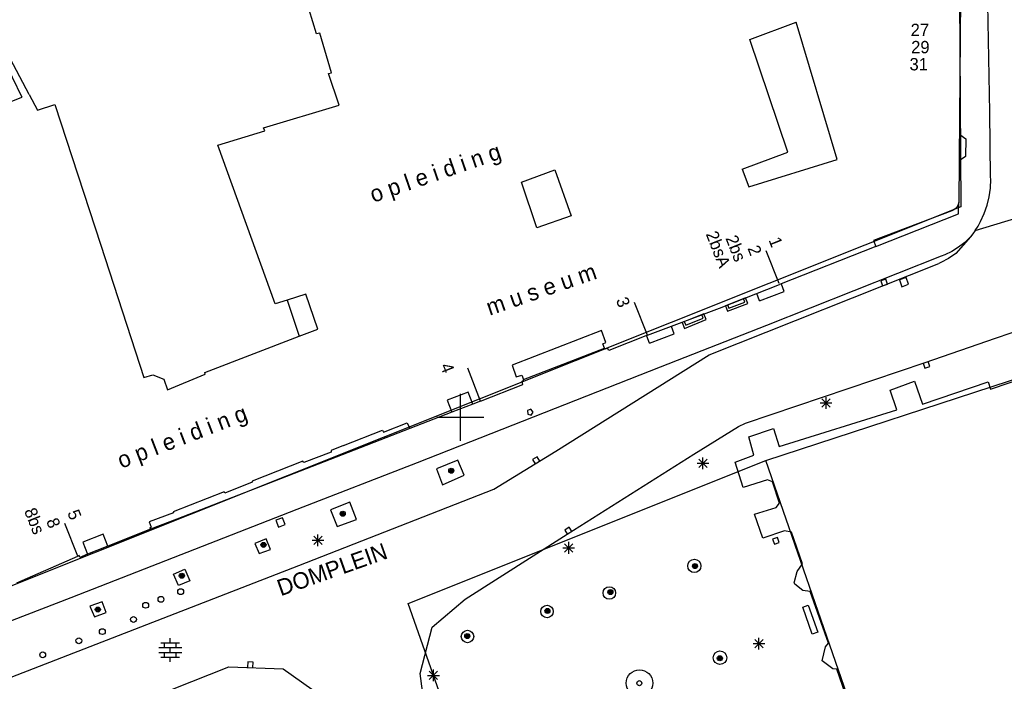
# Model space of a CAD drawing. Header units: millimetres. Extents: x 135944 to 142000, y 454200 to 456692.
# Tile 33 of 185: x 136762 to 136846, y 455878 to 455934. Entities that reach past the tile are written whole.
import ezdxf
from ezdxf.enums import TextEntityAlignment as Align

# ---------------------------------------------------------------- set-up
doc = ezdxf.new("R2010")
doc.units = ezdxf.units.MM
doc.layers.add('TotaalGBKN2013_Bistad', color=251, linetype='Continuous')
doc.layers.add('TotaalGBKN2013X$0$Contouren', color=251, linetype='Continuous')
doc.styles.add('TotaalGBKN2013X$0$GBKN binnenstad 2009$0$Standard', font='txt')

msp = doc.modelspace()

# ---------------------------------------------------------------- linework, layer by layer
at = {"layer": 'TotaalGBKN2013_Bistad'}
for p, q in [((136787.737, 455932.658), (136784.46, 455943.545)), ((136763.253, 455927.515), (136758.063, 455937.209)), ((136842.624, 455937.625), (136842.532, 455925.529)), ((136845.108, 455925.986), (136844.943, 455935.188)), ((136824.661, 455932.188), (136828.61, 455933.662)), ((136832.102, 455921.956), (136828.61, 455933.662)), ((136788.017, 455932.715), (136787.737, 455932.658)), ((136789.029, 455929.347), (136788.017, 455932.715)), ((136827.892, 455922.585), (136824.661, 455932.188)), ((136760.98, 455930.675), (136762.653, 455927.288)), ((136788.775, 455929.277), (136789.029, 455929.347)), ((136789.678, 455926.595), (136788.775, 455929.277)), ((136758.895, 455925.811), (136762.653, 455927.288)), ((136763.253, 455927.515), (136763.968, 455926.18)), ((136763.968, 455926.18), (136765.441, 455926.66)), ((136765.441, 455926.66), (136769.373, 455914.653)), ((136783.232, 455924.669), (136789.678, 455926.595)), ((136842.532, 455925.529), (136842.454, 455918.286)), ((136845.166, 455920.458), (136845.108, 455925.986)), ((136783.34, 455924.415), (136783.232, 455924.669)), ((136779.325, 455923.195), (136783.34, 455924.415)), ((136842.537, 455924.085), (136843.048, 455923.711)), ((136843.048, 455923.711), (136843.018, 455922.211)), ((136784.231, 455909.677), (136779.325, 455923.195)), ((136824, 455921.129), (136827.892, 455922.585)), ((136843.018, 455922.211), (136842.492, 455921.858)), ((136824.566, 455919.623), (136832.102, 455921.956)), ((136805.211, 455920.036), (136808.043, 455921.079)), ((136808.043, 455921.079), (136809.442, 455917.164)), ((136824, 455921.129), (136824.566, 455919.623)), ((136845.174, 455920.275), (136845.166, 455920.458)), ((136806.503, 455916.128), (136805.211, 455920.036)), ((136845.057, 455918.785), (136845.155, 455919.527)), ((136845.155, 455919.527), (136845.174, 455920.275)), ((136843.862, 455915.918), (136853.469, 455918.817)), ((136844.881, 455918.059), (136845.057, 455918.785)), ((136842.377, 455918.038), (136842.229, 455917.825)), ((136842.454, 455918.286), (136842.377, 455918.038)), ((136842.443, 455917.346), (136842.454, 455918.286)), ((136844.628, 455917.355), (136844.881, 455918.059)), ((136809.442, 455917.164), (136806.503, 455916.128)), ((136841.852, 455917.597), (136835.195, 455915.06)), ((136835.396, 455914.558), (136842.443, 455917.346)), ((136842.023, 455917.667), (136841.852, 455917.597)), ((136842.229, 455917.825), (136842.023, 455917.667)), ((136844.301, 455916.682), (136844.628, 455917.355)), ((136843.862, 455915.918), (136844.096, 455916.291)), ((136844.096, 455916.291), (136844.301, 455916.682)), ((136843.445, 455915.381), (136842.842, 455914.654)), ((136843.445, 455915.381), (136842.972, 455914.902)), ((136843.662, 455915.643), (136843.445, 455915.381)), ((136843.862, 455915.918), (136843.662, 455915.643)), ((136769.373, 455914.653), (136773.032, 455903.376)), ((136835.396, 455914.558), (136827.182, 455911.321)), ((136835.195, 455915.06), (136835.396, 455914.558)), ((136842.445, 455914.481), (136841.873, 455914.127)), ((136842.842, 455914.654), (136842.217, 455913.947)), ((136842.972, 455914.902), (136842.445, 455914.481)), ((136827.156, 455911.402), (136826.057, 455914.194)), ((136840.967, 455913.735), (136826.072, 455907.827)), ((136841.262, 455913.842), (136840.967, 455913.735)), ((136841.873, 455914.127), (136841.262, 455913.842)), ((136842.217, 455913.947), (136841.59, 455913.528)), ((136845.586, 455906.751), (136866.049, 455913.773)), ((136821.194, 455905.33), (136840.749, 455913.101)), ((136840.922, 455913.178), (136840.749, 455913.101)), ((136841.59, 455913.528), (136840.922, 455913.178)), ((136822.076, 455909.309), (136827.182, 455911.321)), ((136827.592, 455910.725), (136827.355, 455911.34)), ((136836.237, 455911.767), (136835.813, 455911.617)), ((136835.813, 455911.617), (136835.963, 455911.193)), ((136835.963, 455911.193), (136836.387, 455911.343)), ((136836.387, 455911.343), (136836.237, 455911.767)), ((136837.981, 455911.915), (136837.396, 455911.708)), ((136837.396, 455911.708), (136837.603, 455911.123)), ((136837.603, 455911.123), (136838.188, 455911.33)), ((136838.188, 455911.33), (136837.981, 455911.915)), ((136786.847, 455910.483), (136785.246, 455909.989)), ((136787.852, 455907.507), (136786.847, 455910.483)), ((136825.492, 455909.917), (136825.255, 455910.532)), ((136825.492, 455909.917), (136827.592, 455910.725)), ((136785.246, 455909.989), (136784.231, 455909.677)), ((136785.246, 455909.989), (136786.278, 455906.903)), ((136815.945, 455906.985), (136814.845, 455909.776)), ((136822.765, 455909.581), (136822.878, 455909.294)), ((136822.878, 455909.294), (136824.219, 455909.821)), ((136824.219, 455909.821), (136824.106, 455910.108)), ((136815.945, 455906.985), (136822.076, 455909.309)), ((136820.69, 455908.433), (136820.564, 455908.746)), ((136826.072, 455907.827), (136817.009, 455904.274)), ((136819.075, 455908.15), (136819.201, 455907.837)), ((136819.201, 455907.837), (136820.69, 455908.433)), ((136786.278, 455906.903), (136787.852, 455907.507)), ((136812.019, 455907.395), (136804.399, 455904.44)), ((136812.401, 455906.371), (136812.019, 455907.395)), ((136815.945, 455906.985), (136812.636, 455905.677)), ((136816.112, 455906.309), (136818.212, 455907.116)), ((136818.212, 455907.116), (136817.975, 455907.731)), ((136778.218, 455903.807), (136786.278, 455906.903)), ((136812.144, 455906.247), (136812.401, 455906.371)), ((136812.291, 455905.886), (136812.144, 455906.247)), ((136816.112, 455906.309), (136815.875, 455906.924)), ((136839.607, 455904.677), (136845.586, 455906.751)), ((136805.381, 455903.226), (136812.291, 455905.886)), ((136808.132, 455897.124), (136821.194, 455905.33)), ((136812.324, 455905.804), (136812.291, 455905.886)), ((136812.541, 455905.894), (136812.324, 455905.804)), ((136812.636, 455905.677), (136812.541, 455905.894)), ((136804.399, 455904.44), (136804.762, 455903.449)), ((136824.284, 455899.487), (136839.607, 455904.677)), ((136839.414, 455904.6), (136839.56, 455904.174)), ((136839.986, 455904.32), (136839.84, 455904.745)), ((136773.032, 455903.376), (136773.808, 455903.623)), ((136773.808, 455903.623), (136774.731, 455903.236)), ((136775.045, 455902.347), (136778.262, 455903.668)), ((136778.262, 455903.668), (136778.218, 455903.807)), ((136817.009, 455904.274), (136796.325, 455896.114)), ((136801.726, 455901.383), (136800.641, 455904.18)), ((136804.762, 455903.449), (136805.24, 455903.593)), ((136805.24, 455903.593), (136805.381, 455903.226)), ((136839.56, 455904.174), (136839.986, 455904.32)), ((136845.169, 455902.408), (136849.804, 455903.968)), ((136774.731, 455903.236), (136775.045, 455902.347)), ((136801.726, 455901.383), (136805.327, 455902.783)), ((136805.258, 455903.064), (136805.41, 455903.151)), ((136805.327, 455902.783), (136805.258, 455903.064)), ((136805.41, 455903.151), (136805.381, 455903.226)), ((136836.617, 455902.297), (136838.679, 455903.072)), ((136838.679, 455903.072), (136839.367, 455901.117)), ((136839.367, 455901.117), (136844.963, 455903.006)), ((136844.963, 455903.006), (136845.169, 455902.408)), ((136800.655, 455902.147), (136798.884, 455901.459)), ((136800, 455900), (136800, 455902)), ((136801.053, 455901.121), (136800.655, 455902.147)), ((136837.167, 455900.641), (136836.617, 455902.297)), ((136798.884, 455901.459), (136799.282, 455900.433)), ((136801.053, 455901.121), (136799.282, 455900.433)), ((136801.726, 455901.383), (136801.053, 455901.121)), ((136830.654, 455901.222), (136831.654, 455901.222)), ((136830.8, 455900.868), (136831.508, 455901.576)), ((136831.508, 455900.868), (136830.8, 455901.576)), ((136831.154, 455900.722), (136831.154, 455901.722)), ((136799.282, 455900.433), (136795.693, 455899.037)), ((136805.999, 455900.69), (136805.724, 455900.587)), ((136805.724, 455900.587), (136805.74, 455900.253)), ((136805.74, 455900.253), (136806.038, 455900.171)), ((136806.208, 455900.429), (136805.999, 455900.69)), ((136806.038, 455900.171), (136806.208, 455900.429)), ((136827.146, 455897.504), (136837.167, 455900.641)), ((136793.451, 455898.724), (136795.454, 455899.516)), ((136795.454, 455899.516), (136795.693, 455899.037)), ((136798, 455900), (136800, 455900)), ((136800, 455900), (136802, 455900)), ((136800, 455898), (136800, 455900)), ((136823.689, 455899.221), (136824.284, 455899.487)), ((136795.693, 455899.037), (136775.844, 455891.315)), ((136790.03, 455897.582), (136793.379, 455898.895)), ((136793.379, 455898.895), (136793.451, 455898.724)), ((136819.88, 455896.861), (136823.689, 455899.221)), ((136824.564, 455898.324), (136826.674, 455899.05)), ((136826.674, 455899.05), (136827.146, 455897.504)), ((136825.004, 455896.761), (136824.564, 455898.324)), ((136789.001, 455897.014), (136786.655, 455896.154)), ((136790.03, 455897.582), (136788.979, 455897.17)), ((136788.979, 455897.17), (136789.001, 455897.014)), ((136802.857, 455893.87), (136808.132, 455897.124)), ((136809.086, 455890.033), (136819.88, 455896.861)), ((136786.567, 455896.251), (136782.253, 455894.561)), ((136796.325, 455896.114), (136786.078, 455892.133)), ((136786.655, 455896.154), (136786.567, 455896.251)), ((136799.795, 455896.355), (136797.977, 455895.62)), ((136800.311, 455895.057), (136799.795, 455896.355)), ((136806.527, 455896.64), (136806.143, 455896.404)), ((136806.143, 455896.404), (136806.379, 455896.02)), ((136806.379, 455896.02), (136806.763, 455896.256)), ((136806.763, 455896.256), (136806.527, 455896.64)), ((136820.163, 455896.081), (136821.163, 455896.081)), ((136820.309, 455895.727), (136821.017, 455896.435)), ((136821.017, 455895.727), (136820.309, 455896.435)), ((136820.663, 455895.581), (136820.663, 455896.581)), ((136823.409, 455896.174), (136825.004, 455896.761)), ((136824.091, 455894.022), (136823.409, 455896.174)), ((136797.977, 455895.62), (136798.478, 455894.257)), ((136782.255, 455894.461), (136779.923, 455893.533)), ((136782.253, 455894.561), (136782.255, 455894.461)), ((136798.478, 455894.257), (136800.311, 455895.057)), ((136826.176, 455894.667), (136824.091, 455894.022)), ((136826.602, 455894.492), (136826.176, 455894.667)), ((136827.197, 455892.678), (136826.602, 455894.492)), ((136779.871, 455893.659), (136775.529, 455891.947)), ((136779.923, 455893.533), (136779.871, 455893.659)), ((136786.245, 455887.38), (136802.857, 455893.87)), ((136790.582, 455892.76), (136788.935, 455892.1)), ((136791.146, 455891.286), (136790.582, 455892.76)), ((136826.889, 455892.304), (136827.197, 455892.678)), ((136786.078, 455892.133), (136766.821, 455884.607)), ((136775.547, 455891.871), (136773.502, 455891.085)), ((136775.529, 455891.947), (136775.547, 455891.871)), ((136788.935, 455892.1), (136789.515, 455890.685)), ((136825.069, 455891.743), (136826.889, 455892.304)), ((136773.502, 455891.085), (136773.672, 455890.638)), ((136775.844, 455891.315), (136773.588, 455890.459)), ((136784.853, 455891.444), (136784.275, 455891.22)), ((136784.275, 455891.22), (136784.499, 455890.642)), ((136785.077, 455890.866), (136784.853, 455891.444)), ((136789.515, 455890.685), (136791.146, 455891.286)), ((136825.768, 455889.695), (136825.069, 455891.743)), ((136767.413, 455888.169), (136766.314, 455890.961)), ((136773.588, 455890.459), (136769.976, 455889.018)), ((136773.672, 455890.638), (136773.55, 455890.54)), ((136773.55, 455890.54), (136773.588, 455890.459)), ((136784.499, 455890.642), (136785.077, 455890.866)), ((136809.275, 455890.627), (136808.892, 455890.389)), ((136808.892, 455890.389), (136809.129, 455890.007)), ((136809.512, 455890.244), (136809.275, 455890.627)), ((136827.62, 455890.326), (136825.768, 455889.695)), ((136828.197, 455890.2), (136827.62, 455890.326)), ((136829.149, 455887.522), (136828.197, 455890.2)), ((136769.567, 455890.039), (136767.835, 455889.349)), ((136767.835, 455889.349), (136768.244, 455888.327)), ((136769.976, 455889.018), (136769.567, 455890.039)), ((136783.463, 455889.637), (136782.483, 455889.248)), ((136783.816, 455888.732), (136783.463, 455889.637)), ((136787.368, 455889.522), (136788.368, 455889.522)), ((136787.514, 455889.168), (136788.222, 455889.876)), ((136788.222, 455889.168), (136787.514, 455889.876)), ((136787.868, 455889.022), (136787.868, 455890.022)), ((136800.407, 455884.514), (136809.086, 455890.033)), ((136809.235, 455888.374), (136809.235, 455889.374)), ((136827.021, 455889.758), (136826.596, 455889.609)), ((136826.596, 455889.609), (136826.745, 455889.184)), ((136826.745, 455889.184), (136827.17, 455889.333)), ((136827.17, 455889.333), (136827.021, 455889.758)), ((136769.976, 455889.018), (136768.244, 455888.327)), ((136782.483, 455889.248), (136782.861, 455888.383)), ((136782.861, 455888.383), (136783.816, 455888.732)), ((136808.735, 455888.874), (136809.735, 455888.874)), ((136808.881, 455888.52), (136809.589, 455889.228)), ((136809.589, 455888.52), (136808.881, 455889.228)), ((136762.228, 455885.893), (136767.413, 455888.169)), ((136767.513, 455888.213), (136767.413, 455888.169)), ((136767.578, 455888.061), (136767.513, 455888.213)), ((136768.244, 455888.327), (136767.578, 455888.061)), ((136761.725, 455877.856), (136786.245, 455887.38)), ((136775.557, 455886.637), (136776.538, 455887.05)), ((136776.538, 455887.05), (136776.952, 455886.063)), ((136828.431, 455885.885), (136828.701, 455886.863)), ((136828.701, 455886.863), (136829.149, 455887.522)), ((136776.001, 455885.679), (136775.557, 455886.637)), ((136776.952, 455886.063), (136776.001, 455885.679)), ((136828.479, 455885.789), (136828.431, 455885.885)), ((136829.16, 455885.232), (136828.479, 455885.789)), ((136829.784, 455885.164), (136829.16, 455885.232)), ((136831.348, 455880.741), (136829.784, 455885.164)), ((136766.821, 455884.607), (136748.43, 455877.553)), ((136769.478, 455884.282), (136768.427, 455883.9)), ((136769.836, 455883.352), (136769.478, 455884.282)), ((136797.586, 455882.103), (136800.407, 455884.514)), ((136768.427, 455883.9), (136768.825, 455882.994)), ((136829.165, 455883.832), (136829.636, 455883.999)), ((136829.981, 455881.522), (136829.165, 455883.832)), ((136829.636, 455883.999), (136830.452, 455881.689)), ((136768.825, 455882.994), (136769.836, 455883.352)), ((136796.584, 455878.167), (136797.586, 455882.103)), ((136775.283, 455880.769), (136775.283, 455881.169)), ((136825.074, 455880.356), (136825.782, 455881.064)), ((136825.782, 455880.356), (136825.074, 455881.064)), ((136825.428, 455880.21), (136825.428, 455881.21)), ((136830.452, 455881.689), (136829.981, 455881.522)), ((136774.303, 455880.369), (136776.263, 455880.369)), ((136774.483, 455880.769), (136776.083, 455880.769)), ((136774.783, 455880.369), (136774.783, 455880.769)), ((136775.283, 455879.969), (136775.283, 455880.369)), ((136775.783, 455880.369), (136775.783, 455880.769)), ((136824.928, 455880.71), (136825.928, 455880.71)), ((136830.822, 455879.251), (136831.092, 455880.442)), ((136831.092, 455880.442), (136831.348, 455880.741)), ((136774.303, 455879.969), (136776.263, 455879.969)), ((136774.483, 455879.569), (136776.083, 455879.569)), ((136774.783, 455879.569), (136774.783, 455879.969)), ((136775.283, 455879.169), (136775.283, 455879.569)), ((136775.783, 455879.569), (136775.783, 455879.969)), ((136831.726, 455878.558), (136830.822, 455879.251)), ((136766.458, 455873.281), (136780.281, 455878.745)), ((136780.281, 455878.745), (136784.894, 455878.568)), ((136781.885, 455879.149), (136781.861, 455878.7)), ((136782.335, 455879.124), (136781.885, 455879.149)), ((136782.31, 455878.675), (136782.335, 455879.124)), ((136784.894, 455878.568), (136789.384, 455875.4)), ((136797.709, 455877.504), (136797.709, 455878.504)), ((136832.06, 455878.536), (136831.726, 455878.558)), ((136835.354, 455869.181), (136832.06, 455878.536)), ((136797.225, 455873.058), (136796.584, 455878.167)), ((136797.209, 455878.004), (136798.209, 455878.004)), ((136797.355, 455877.65), (136798.063, 455878.358)), ((136798.063, 455877.65), (136797.355, 455878.358))]:
    msp.add_line(p, q, dxfattribs=at)
for centre, radius in [((136799.228, 455895.449), 0.215), ((136799.228, 455895.449), 0.155), ((136799.228, 455895.449), 0.095), ((136799.228, 455895.449), 0.035), ((136789.974, 455891.784), 0.215), ((136789.974, 455891.784), 0.155), ((136789.974, 455891.784), 0.095), ((136789.974, 455891.784), 0.035), ((136783.23, 455889.127), 0.215), ((136783.23, 455889.127), 0.155), ((136783.23, 455889.127), 0.095), ((136783.23, 455889.127), 0.035), ((136819.93, 455887.331), 0.567), ((136819.987, 455887.325), 0.215), ((136819.987, 455887.325), 0.155), ((136819.987, 455887.325), 0.095), ((136819.987, 455887.325), 0.035), ((136776.273, 455886.502), 0.215), ((136776.273, 455886.502), 0.155), ((136776.273, 455886.502), 0.095), ((136776.273, 455886.502), 0.035), ((136776.169, 455885.142), 0.25), ((136812.694, 455885.031), 0.53), ((136812.784, 455885.106), 0.215), ((136812.784, 455885.106), 0.155), ((136812.784, 455885.106), 0.095), ((136812.784, 455885.106), 0.035), ((136774.492, 455884.488), 0.25), ((136769.114, 455883.617), 0.215), ((136769.114, 455883.617), 0.155), ((136769.114, 455883.617), 0.095), ((136769.114, 455883.617), 0.035), ((136773.187, 455883.98), 0.25), ((136807.38, 455883.449), 0.536), ((136807.419, 455883.502), 0.215), ((136807.419, 455883.502), 0.155), ((136807.419, 455883.502), 0.095), ((136807.419, 455883.502), 0.035), ((136772.155, 455882.773), 0.25), ((136769.5, 455881.736), 0.25), ((136800.606, 455881.32), 0.534), ((136767.496, 455880.958), 0.25), ((136800.591, 455881.356), 0.215), ((136800.591, 455881.356), 0.155), ((136800.591, 455881.356), 0.095), ((136800.591, 455881.356), 0.035), ((136822.115, 455879.512), 0.579), ((136764.421, 455879.759), 0.25), ((136822.102, 455879.467), 0.215), ((136822.102, 455879.467), 0.155), ((136822.102, 455879.467), 0.095), ((136822.102, 455879.467), 0.035), ((136815.258, 455877.356), 1.128), ((136815.245, 455877.345), 0.215)]:
    msp.add_circle(centre, radius, dxfattribs=at)
for points in [[(136824.292, 455910.181), (136822.578, 455909.507), (136822.764, 455909.033), (136824.478, 455909.706)], [(136820.749, 455908.82), (136818.888, 455908.075), (136819.088, 455907.576), (136820.949, 455908.322)]]:
    msp.add_3dface(points, dxfattribs=at)
at = {"layer": 'TotaalGBKN2013X$0$Contouren'}
for p, q in [((136842.232, 455971.761), (136842.642, 455917.925)), ((136842.642, 455917.925), (136744.461, 455878.716)), ((136826.009, 455896.311), (136863.857, 455908.696)), ((136795.54, 455884.142), (136826.009, 455896.311)), ((136838.011, 455861.797), (136826.009, 455896.311)), ((136808.764, 455846.643), (136795.54, 455884.142))]:
    msp.add_line(p, q, dxfattribs=at)

# ---------------------------------------------------------------- texts
at = {"layer": 'TotaalGBKN2013_Bistad', "style": 'TotaalGBKN2013X$0$GBKN binnenstad 2009$0$Standard'}
for s, rotation, p in [('27', 359.7151, (136839.925, 455932.997)), ('29', 359.7151, (136839.969, 455931.537)), ('31', 359.7151, (136839.829, 455930.078)), ('2bsA', 291.5063, (136822.558, 455912.817)), ('2bs', 291.5063, (136823.888, 455913.341)), ('1', 291.5063, (136827.014, 455914.573)), ('2', 291.5063, (136825.22, 455913.865)), ('3', 291.5479, (136814.007, 455909.446)), ('4', 291.2499, (136799.038, 455903.845)), ('8bs', 291.5063, (136764.145, 455890.108)), ('5', 291.5063, (136767.272, 455891.339)), ('8', 291.5063, (136765.476, 455890.632))]:
    msp.add_text(s, height=1.054, rotation=rotation, dxfattribs=at).set_placement(p, align=Align.MIDDLE_RIGHT)
for s, rotation, p in [('o p l e i d i n g', 19.07068, (136797.919, 455920.669)), ('m u s e u m', 19.07068, (136806.889, 455910.897)), ('o p l e i d i n g', 21.07068, (136776.363, 455898.196))]:
    msp.add_text(s, height=1.4, rotation=rotation, dxfattribs=at).set_placement(p, align=Align.MIDDLE)
msp.add_text('DOMPLEIN', height=1.4, rotation=19.50688, dxfattribs=at).set_placement((136789.304, 455886.376), align=Align.CENTER)

doc.saveas('drawing.dxf')
